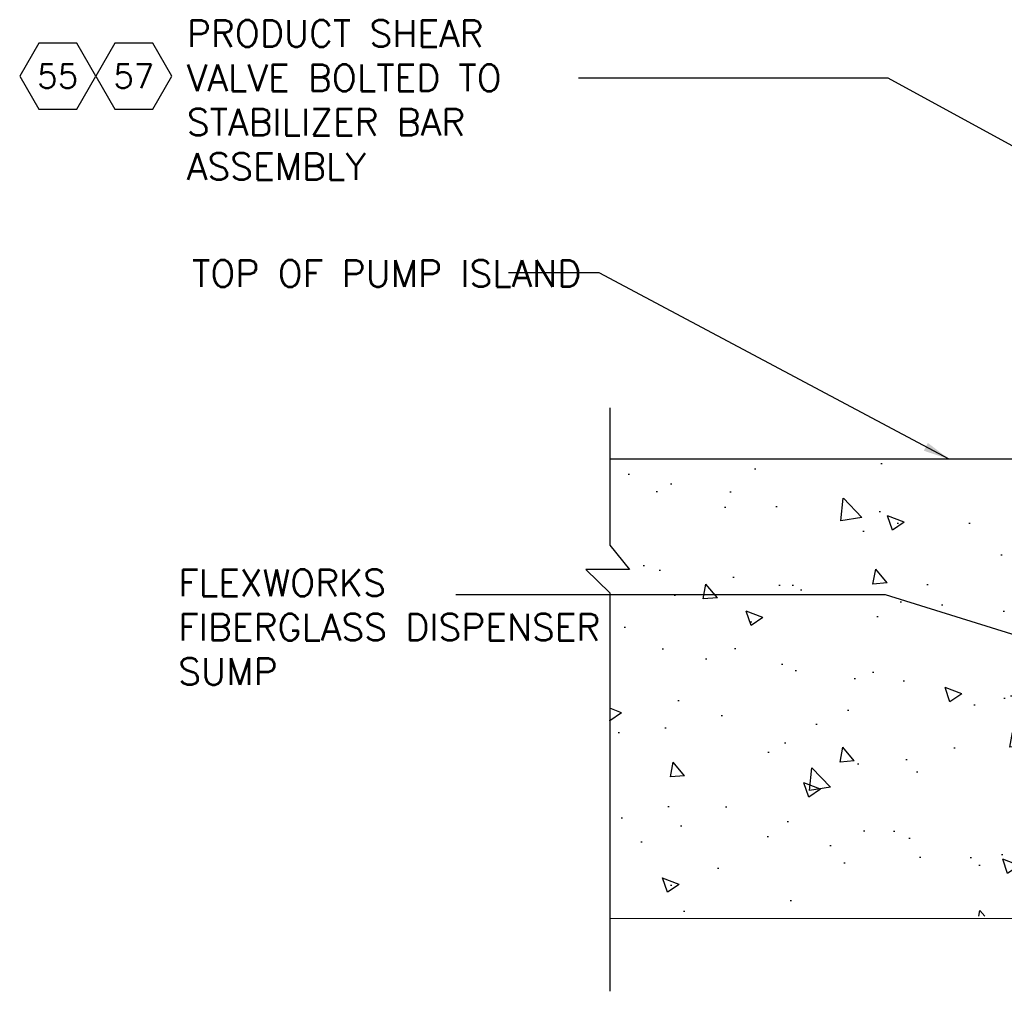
# Model space of a CAD drawing. Extents: x 1152 to 2559, y 156 to 782.
# Tile 103 of 111: x 2446 to 2473, y 487 to 515. Entities that reach past the tile are written whole.
import ezdxf
from ezdxf.enums import TextEntityAlignment as Align

# ---------------------------------------------------------------- set-up
doc = ezdxf.new("R2010")
doc.units = 0
doc.header["$MEASUREMENT"] = 0
doc.layers.get('0').update_dxf_attribs({"linetype": 'CONTINUOUS'})
for name, color, linetype in [('CONCRETE-HATCH', 2, 'CONTINUOUS'), ('CONCRETE-ISLAND', 6, 'CONTINUOUS'), ('TEXT', 3, 'CONTINUOUS')]:
    doc.layers.add(name, color=color, linetype=linetype)
doc.styles.add('sim001', font='simplex.shx', dxfattribs={"height": 0.08})
doc.styles.add('SIMPLEX', font='simplex')
doc.dimstyles.new('DIM8', dxfattribs={"dimscale": 8, "dimtxt": 0.09375, "dimasz": 0.09375, "dimexe": 0.0625, "dimexo": 0.0625, "dimgap": 0.0625, "dimtad": 1, "dimdec": 4, "dimzin": 3, "dimdsep": 46, "dimlunit": 4, "dimtxsty": 'SIMPLEX', "dimcen": 0.0625, "dimclrd": 3, "dimclre": 3, "dimclrt": 3, "dimadec": 0, "dimazin": 0, "dimtfac": 1, "dimtdec": 4, "dimtofl": 0, "dimtmove": 0, "dimatfit": 3, "dimfxl": 1, "dimfrac": 2, "dimtolj": 1, "dimtzin": 3, "dimarcsym": 0})

# ---------------------------------------------------------------- blocks, each defined once
blk = doc.blocks.new('HEX')
at = {"color": 3}
blk.add_lwpolyline([(-0.0577, 0.1), (-0.1155, 0), (-0.0577, -0.1), (0.0577, -0.1), (0.1155, 0), (0.0577, 0.1)], close=True, dxfattribs=at)
at = {"color": 3, "style": 'SIMPLEX'}
blk.add_attdef('D#', text='', height=0.08, dxfattribs=at).set_placement((0, 0), align=Align.MIDDLE)

msp = doc.modelspace()

# ---------------------------------------------------------------- hatches: boundary and pattern name
at = {"layer": 'CONCRETE-HATCH'}
h = msp.add_hatch(dxfattribs=at)
h.set_pattern_fill('AR-CONC', color=256, scale=0.6667, style=0)
h.set_pattern_definition([(130, (2273.9013, 200.234), (-4.781974, -0.41837), [0.500025, -5.500275]), (185, (2273.9013, 200.234), (0.925055, 5.014865), [0.40002, -4.40022]), (79.5486, (2273.503, 200.1992), (-3.85692, 4.596493), [0.424956, -4.674514]), (133.8158, (2273.9013, 201.5675), (-7.1153, -1.10352), [0.75004, -8.25041]), (83.3644, (2273.3084, 201.4755), (-6.2314, 6.49444), [0.63743, -7.01177]), (188.8158, (2273.901, 201.5675), (-6.23139, 6.49445), [0.60003, -6.60033]), (159, (2273.2346, 201.234), (-3.97958, -2.68426), [0.500025, -5.500275]), (214, (2273.2346, 201.234), (-1.622183, 4.834575), [0.40002, -4.40022]), (108.5486, (2272.903, 201.0105), (-5.601764, 2.15031), [0.424956, -4.674514]), (142.5, (2273.9013, 200.2341), (-0.08107, 2.219403), [0, -4.346884, 0, -4.46689, 0, -4.416887]), (172.5, (2273.9013, 200.234), (-1.753885, 2.629543), [0, -2.546794, 0, -4.246879, 0, -1.683418]), (212.5, (2275.388, 200.2341), (-3.558994, -0.150373), [0, -1.66675, 0, -5.20026, 0, -6.900345]), (222.5, (2276.0548, 200.234), (-3.888102, 0.6674), [0, -2.166775, 0, -3.453506, 0, -4.900245])])
edge = h.paths.add_edge_path()
edge.add_line((2462.27625, 502.11746), (2476.91399, 502.11746))
edge.add_line((2476.91399, 502.11746), (2476.91399, 498.61762))
edge.add_line((2476.91399, 498.61762), (2473.95653, 498.61762))
edge.add_line((2473.95653, 498.61762), (2473.95653, 498.63651))
edge.add_line((2473.95653, 498.63651), (2473.92415, 498.63651))
edge.add_line((2473.92415, 498.63651), (2473.92415, 498.70127))
edge.add_line((2473.92415, 498.70127), (2473.91952, 498.70127))
edge.add_arc((2473.76765, 498.53667), 0.22397, 47.302508, 68.070412)
edge.add_arc((2473.76765, 498.53667), 0.22397, 68.070412, 83.775313)
edge.add_line((2473.79193, 498.75932), (2473.79193, 498.74302))
edge.add_arc((2473.76765, 498.53667), 0.20778, 83.288123, 95.964648)
edge.add_line((2473.74605, 498.74332), (2473.74605, 498.75959))
edge.add_arc((2473.76765, 498.53667), 0.22397, 95.53207, 111.929588)
edge.add_arc((2473.76765, 498.53667), 0.22397, 111.929588, 132.697492)
edge.add_line((2473.61577, 498.70127), (2473.61114, 498.70127))
edge.add_line((2473.61114, 498.70127), (2473.61114, 498.63651))
edge.add_line((2473.61114, 498.63651), (2473.58145, 498.63651))
edge.add_line((2473.58145, 498.63651), (2473.58145, 498.61762))
edge.add_line((2473.58145, 498.61762), (2473.51938, 498.61762))
edge.add_line((2473.51938, 498.61762), (2473.41415, 498.61762))
edge.add_line((2473.41415, 498.61762), (2473.3359, 498.61762))
edge.add_line((2473.3359, 498.61762), (2473.28463, 498.61762))
edge.add_line((2473.28463, 498.61762), (2473.26837, 498.61762))
edge.add_line((2473.26837, 498.61762), (2473.2657, 498.61488))
edge.add_arc((2473.26844, 498.51238), 0.10254, 91.530923, 179.958507)
edge.add_line((2473.1659, 498.51245), (2473.1632, 498.50968))
edge.add_line((2473.1632, 498.50968), (2473.1632, 498.22365))
edge.add_line((2473.1632, 498.22365), (2478.41418, 498.69143))
edge.add_line((2478.41418, 498.69143), (2478.41418, 498.66174))
edge.add_line((2478.41418, 498.66174), (2473.26844, 498.11841))
edge.add_line((2473.26844, 498.11841), (2473.26844, 498.1481))
edge.add_line((2473.26844, 498.1481), (2473.26844, 498.22365))
edge.add_line((2473.26844, 498.22365), (2473.26844, 498.51238))
edge.add_line((2473.26844, 498.51238), (2473.28463, 498.51238))
edge.add_line((2473.28463, 498.51238), (2473.3359, 498.51238))
edge.add_line((2473.3359, 498.51238), (2473.39256, 498.51238))
edge.add_line((2473.39256, 498.51238), (2473.39256, 498.35587))
edge.add_line((2473.39256, 498.35587), (2473.41145, 498.35587))
edge.add_line((2473.41145, 498.35587), (2473.46002, 498.35587))
edge.add_line((2473.46002, 498.35587), (2473.54098, 498.35587))
edge.add_line((2473.54098, 498.35587), (2473.60034, 498.35587))
edge.add_line((2473.60034, 498.35587), (2473.60034, 498.32889))
edge.add_line((2473.60034, 498.32889), (2473.60034, 498.25873))
edge.add_line((2473.60034, 498.25873), (2473.60034, 498.23175))
edge.add_line((2473.60034, 498.23175), (2473.61653, 498.23175))
edge.add_line((2473.61653, 498.23175), (2473.6732, 498.23175))
edge.add_line((2473.6732, 498.23175), (2473.72716, 498.23984))
edge.add_line((2473.72716, 498.23984), (2473.76765, 498.25873))
edge.add_line((2473.76765, 498.25873), (2473.84859, 498.22982))
edge.add_line((2473.84859, 498.22982), (2473.84859, 497.90524))
edge.add_line((2473.84859, 497.90524), (2473.82431, 497.90524))
edge.add_line((2473.82431, 497.90524), (2473.76765, 497.90524))
edge.add_line((2473.76765, 497.90524), (2473.71097, 497.90524))
edge.add_line((2473.71097, 497.90524), (2473.68939, 497.90524))
edge.add_line((2473.68939, 497.90524), (2473.70558, 497.88905))
edge.add_line((2473.70558, 497.88905), (2473.76765, 497.88905))
edge.add_line((2473.76765, 497.88905), (2473.8297, 497.88905))
edge.add_line((2473.8297, 497.88905), (2473.84859, 497.90524))
edge.add_line((2473.84859, 497.90524), (2473.84859, 498.23175))
edge.add_line((2473.84859, 498.23175), (2473.87288, 498.23175))
edge.add_line((2473.87288, 498.23175), (2473.92145, 498.23175))
edge.add_line((2473.92145, 498.23175), (2473.93764, 498.23175))
edge.add_line((2473.93764, 498.23175), (2473.93764, 498.25873))
edge.add_line((2473.93764, 498.25873), (2473.93764, 498.32889))
edge.add_line((2473.93764, 498.32889), (2473.93764, 498.35587))
edge.add_line((2473.93764, 498.35587), (2475.16172, 498.35587))
edge.add_arc((2477.62073, 504.12179), 6.26837, 246.903007, 283.301831)
edge.add_line((2479.06297, 498.02159), (2479.06297, 489.27353))
edge.add_line((2479.06297, 489.27353), (2462.27625, 489.19068))
edge.add_line((2462.27625, 489.19068), (2462.27625, 497.92653))
edge.add_line((2462.27625, 497.92653), (2462.8356, 499.01265))
edge.add_line((2462.8356, 499.01265), (2464.18282, 499.45757))
edge.add_line((2464.18282, 499.45757), (2462.27625, 499.69939))
edge.add_line((2462.27625, 499.69939), (2462.27625, 502.11746))

# ---------------------------------------------------------------- linework, layer by layer
at = {"layer": 'CONCRETE-ISLAND', "linetype": 'Continuous'}
for p, q in [((2477.01923, 502.11746), (2462.27625, 502.11746)), ((2479.06297, 489.18396), (2462.27625, 489.17397))]:
    msp.add_line(p, q, dxfattribs=at)
msp.add_lwpolyline([(2462.27625, 503.56441), (2462.27625, 499.69939), (2462.8356, 499.01265), (2461.60038, 499.01265), (2462.27625, 498.35331), (2462.27625, 487.12955)], dxfattribs=at)

# ---------------------------------------------------------------- block references
at = {"layer": 'TEXT'}
ref = msp.add_blockref('HEX', (2446.7263, 512.91372), dxfattribs=dict(at, xscale=9.281926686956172, yscale=9.281926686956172, zscale=9.281926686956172))
ref.add_attrib('D#', '55', dxfattribs={"layer": '0', "height": 0.675, "style": 'SIMPLEX'}).set_placement((2446.7263, 512.91372), align=Align.MIDDLE)
ref = msp.add_blockref('HEX', (2448.86987, 512.91372), dxfattribs=dict(at, xscale=9.281926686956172, yscale=9.281926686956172, zscale=9.281926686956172))
ref.add_attrib('D#', '57', dxfattribs={"layer": '0', "height": 0.675, "style": 'SIMPLEX'}).set_placement((2448.86987, 512.91372), align=Align.MIDDLE)

# ---------------------------------------------------------------- texts
at = {"layer": 'TEXT', "char_height": 0.75, "attachment_point": 1, "style": 'sim001'}
for s, insert, width in [('PRODUCT SHEAR VALVE BOLTED TO STABILIZER BAR ASSEMBLY ', (2450.36312, 514.49041), 11.9634232), ('TOP OF PUMP ISLAND', (2450.51054, 507.7265), 11.0129884), ('FLEXWORKS FIBERGLASS DISPENSER SUMP', (2450.12055, 499.01265), 12.9472275)]:
    msp.add_mtext(s, dxfattribs=dict(at, insert=insert, width=width))

# ---------------------------------------------------------------- leaders
at = {"layer": 'TEXT'}
for points in [[(2486.25557, 504.049), (2470.11997, 512.85379), (2461.39999, 512.85379)], [(2471.84337, 502.11746), (2461.97724, 507.36892), (2459.42334, 507.36892)], [(2483.11518, 494.24312), (2470.04399, 498.29613), (2457.94086, 498.29613)]]:
    msp.add_leader(points, dimstyle='DIM8', override={"dimtad": 0}, dxfattribs=at)

doc.saveas('drawing.dxf')
